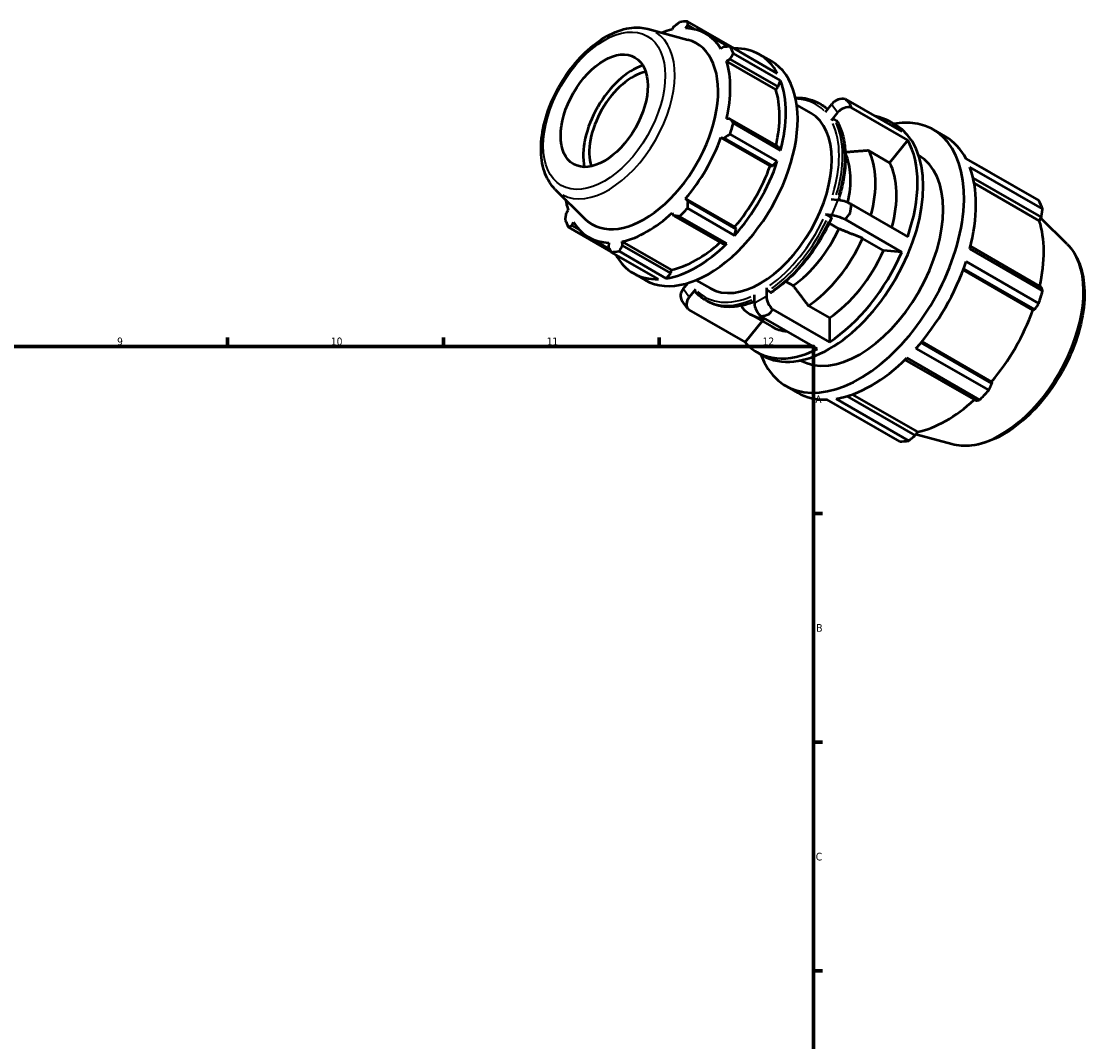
# Model space of a CAD drawing. Header units: millimetres. Extents: x -36 to 931, y 0 to 680.
# Tile 4 of 4: x 564 to 911, y 348 to 680. Entities that reach past the tile are written whole.
import ezdxf

# ---------------------------------------------------------------- set-up
doc = ezdxf.new("R2010")
doc.units = ezdxf.units.MM
for name, color, linetype, lineweight in [('Border (ISO)', 7, 'Continuous', 70), ('Visible (ISO)', 7, 'Continuous', 50), ('Visible Narrow (ISO)', 7, 'Continuous', 35)]:
    doc.layers.add(name, color=color, linetype=linetype, lineweight=lineweight)
doc.styles.add('Note Text (ISO)', font='tahoma.ttf')

# ---------------------------------------------------------------- blocks, each defined once
blk = doc.blocks.new('Borders Default Border')
at = {"layer": 'Border (ISO)'}
for p, q in [((630.75, 574), (630.75, 576.9)), ((700.83, 574), (700.83, 576.9)), ((770.92, 574), (770.92, 576.9)), ((821, 519.75), (823.9, 519.75)), ((821, 445.5), (823.9, 445.5)), ((821, 371.25), (823.9, 371.25))]:
    blk.add_line(p, q, dxfattribs=at)
at = {"layer": 'Border (ISO)', "flags": 128}
blk.add_lwpolyline([(20, 20), (20, 574), (821, 574), (821, 20), (20, 20)], dxfattribs=at)
at = {"layer": 'Border (ISO)', "color": 232, "true_color": 0xca0064, "char_height": 2.5, "attachment_point": 7, "style": 'Note Text (ISO)'}
for s, insert in [('9', (594.88, 574.35)), ('10', (664.29, 574.35)), ('11', (734.37, 574.4)), ('12', (804.46, 574.4)), ('A', (821.59, 555.62)), ('B', (821.89, 481.37)), ('C', (821.73, 407.08))]:
    blk.add_mtext(s, dxfattribs=dict(at, insert=insert))

msp = doc.modelspace()

# ---------------------------------------------------------------- linework, layer by layer
at = {"layer": 'Visible (ISO)'}
for p, q in [((767.156, 677.105), (780.225, 673.561)), ((775.675, 677.824), (775.13, 676.877)), ((779.472, 677.298), (780.157, 678.259)), ((795.353, 670.712), (780.03, 679.536)), ((780.157, 678.259), (782.48, 676.921)), ((793.13, 671.444), (786.051, 675.521)), ((791.992, 671.39), (790.938, 670.644)), ((793.913, 671.479), (809.236, 662.655)), ((795.379, 670.635), (795.353, 670.712)), ((792.737, 666.66), (793.849, 667.277)), ((808.719, 657.456), (792.737, 666.66)), ((793.849, 667.277), (809.549, 658.236)), ((810.284, 660.333), (794.961, 669.157)), ((803.466, 668.804), (807.331, 666.578)), ((809.549, 658.236), (810.284, 660.333)), ((808.719, 657.456), (809.549, 658.236)), ((822.742, 652.972), (823.47, 652.553)), ((824.839, 650.108), (826.899, 652.669)), ((831.34, 654.293), (849.643, 643.753)), ((815.563, 652.375), (820.131, 649.745)), ((828.832, 649.911), (826.772, 647.35)), ((851.576, 640.996), (833.272, 651.536)), ((793.849, 647.924), (792.737, 647.912)), ((809.549, 638.883), (793.849, 647.924)), ((794.961, 646.457), (810.284, 637.633)), ((828.556, 647.217), (827.829, 647.635)), ((845.766, 646.984), (847.625, 645.913)), ((809.236, 634.103), (793.913, 642.927)), ((859.893, 644.387), (863.759, 642.161)), ((790.938, 641.856), (791.992, 641.673)), ((806.921, 632.652), (790.938, 641.856)), ((791.992, 641.673), (807.692, 632.632)), ((810.284, 637.633), (809.549, 638.883)), ((851.576, 640.996), (845.682, 633.667)), ((845.682, 633.667), (838.863, 637.594)), ((806.921, 632.652), (807.692, 632.632)), ((807.692, 632.632), (809.236, 634.103)), ((877.891, 630.788), (870.458, 635.068)), ((870.514, 634.963), (894.144, 621.355)), ((895.371, 618.636), (871.742, 632.244)), ((872.823, 628.67), (894.951, 615.927)), ((737.14, 624.982), (746.766, 615.458)), ((873.167, 627), (894.311, 614.824)), ((795.455, 612.793), (779.472, 621.996)), ((780.157, 621.173), (779.472, 621.996)), ((826.772, 621.792), (828.832, 621.603)), ((741.309, 618.296), (740.762, 617.353)), ((780.03, 618.881), (795.353, 610.057)), ((795.856, 612.132), (780.157, 621.173)), ((833.272, 620.159), (851.576, 609.619)), ((775.13, 617.416), (775.675, 616.445)), ((775.675, 616.445), (791.374, 607.404)), ((792.822, 607.388), (777.499, 616.212)), ((826.899, 616.62), (824.839, 616.809)), ((826.624, 616.019), (825.896, 616.438)), ((849.643, 604.635), (831.34, 615.176)), ((894.951, 615.927), (894.311, 614.824)), ((903.319, 607.25), (894.805, 615.675)), ((741.452, 612.717), (755.289, 604.749)), ((742.618, 613.24), (743.107, 614.312)), ((744.885, 611.935), (742.618, 613.24)), ((795.353, 610.057), (795.856, 612.132)), ((795.856, 612.132), (795.455, 612.793)), ((829.215, 612.206), (826.072, 614.016)), ((754.932, 605.44), (747.995, 609.435)), ((754.573, 607.658), (754.454, 606.372)), ((774.898, 598.875), (758.915, 608.079)), ((758.936, 606.806), (758.915, 608.079)), ((843.749, 605.176), (836.931, 609.102)), ((770.658, 595.836), (755.335, 604.66)), ((757.866, 604.906), (773.189, 596.082)), ((774.636, 597.765), (758.936, 606.806)), ((791.374, 607.404), (792.822, 607.388)), ((849.643, 604.635), (843.749, 605.176)), ((871.742, 605.668), (895.371, 592.061)), ((894.951, 593.271), (871.958, 606.511)), ((894.144, 587.928), (870.514, 601.536)), ((762.545, 597.744), (766.41, 595.518)), ((773.189, 596.082), (774.636, 597.765)), ((774.636, 597.765), (774.898, 598.875)), ((869.562, 598.825), (892.206, 585.785)), ((869.713, 599.234), (892.778, 585.952)), ((778.693, 592.73), (780.182, 594.581)), ((782.826, 595.528), (787.394, 592.897)), ((812.009, 595.113), (814.372, 593.752)), ((782.686, 592.534), (780.626, 589.973)), ((801.83, 588.029), (801.83, 590.779)), ((805.695, 593.005), (805.695, 590.255)), ((806.261, 592.024), (806.988, 591.605)), ((780.197, 586.205), (778.264, 588.963)), ((785.914, 589.018), (786.641, 588.599)), ((819.322, 587.208), (826.141, 583.282)), ((780.469, 585.881), (798.773, 575.341)), ((800.622, 584.356), (807.441, 580.43)), ((822.275, 573.187), (803.972, 583.727)), ((807.837, 585.953), (826.141, 575.413)), ((826.141, 583.282), (826.141, 575.413)), ((892.778, 585.952), (892.206, 585.785)), ((804.314, 582.231), (798.773, 575.341)), ((854.261, 573.385), (877.891, 559.777)), ((878.921, 561.952), (855.858, 575.233)), ((856.14, 575.573), (878.782, 562.535)), ((802.65, 572.111), (804.508, 571.04)), ((850.683, 569.657), (873.674, 556.417)), ((874.928, 556.652), (851.298, 570.259)), ((878.782, 562.535), (878.921, 561.952)), ((811.986, 561.195), (815.852, 558.969)), ((848.979, 543.128), (825.35, 556.736)), ((828.313, 557.023), (851.942, 543.416)), ((854.078, 545.133), (831.962, 557.868)), ((833.589, 558.407), (854.715, 546.241)), ((854.715, 546.241), (854.078, 545.133)), ((865.903, 542.277), (854.252, 545.436))]:
    msp.add_line(p, q, dxfattribs=at)
for centre, major_axis, ratio, start_param, end_param in [((767.682, 642.098), (20.46, 35.53), 0.5780931, 0.3435016, 0.4380292), ((767.023, 642.478), (19.028, 33.043), 0.5780931, 5.975819, 6.5866842), ((766.054, 643.036), (16.923, 29.387), 0.5780931, 2.9904271, 6.4343509), ((767.023, 642.478), (-19.028, -33.043), 0.5780931, 3.6196245, 3.7506308), ((767.682, 642.098), (20.46, 35.53), 0.5780931, 5.8412887, 5.9358163), ((783.005, 633.274), (20.46, 35.53), 0.5780931, 5.9358163, 6.6266869), ((786.871, 631.048), (-20.46, -35.53), 0.5780931, 0, 3.1415927), ((767.023, 642.478), (19.028, 33.043), 0.5780931, 5.1904208, 5.8012861), ((762.336, 645.177), (11.375, 19.753), 0.5780931, 0.5803253, 2.5612673), ((762.336, 645.177), (9.981, 17.332), 0.5780931, 0.4822506, 2.6593421), ((783.005, 633.274), (20.46, 35.53), 0.5780931, 5.1504181, 5.8412887), ((783.005, 633.274), (19.028, 33.043), 0.5780931, 5.2072079, 5.8012861), ((829.614, 651.105), (-3.145, -2.204), 0.7877574, 3.7068996, 5.0649693), ((803.762, 621.321), (16.368, 28.424), 0.5780931, 3.1415927, 6.2831853), ((831.547, 648.348), (3.145, 2.204), 0.7877574, 0.565307, 1.9233766), ((767.682, 642.098), (-20.46, -35.53), 0.5780931, 1.9142979, 2.0088255), ((835.94, 602.791), (23.954, 41.596), 0.5780931, 2.6905658, 6.7342121), ((826.067, 608.477), (21.558, 37.436), 0.5780931, 3.1415927, 6.2831853), ((824.208, 609.547), (21.558, 37.436), 0.5780931, 6.0827661, 6.4836045), ((767.023, 642.478), (19.028, 33.043), 0.5780931, 4.4050227, 5.0158879), ((824.208, 609.547), (21.558, 37.436), 0.5780931, 5.0355686, 5.9561383), ((839.805, 600.565), (23.954, 41.596), 0.5780931, 5.9358163, 6.2831853), ((835.94, 602.791), (19.163, 33.277), 0.5780931, 3.1437461, 6.2810319), ((812.44, 616.324), (14.522, 25.218), 0.5780931, 5.1984304, 5.9001908), ((817.389, 613.474), (16.767, 29.117), 0.5780931, 5.1330032, 5.938013), ((783.005, 633.274), (20.46, 35.53), 0.5780931, 4.36502, 5.0558906), ((783.005, 633.274), (19.028, 33.043), 0.5780931, 4.4050227, 5.0158879), ((824.208, 609.547), (16.767, 29.117), 0.5780931, 5.1330032, 5.938013), ((839.805, 600.565), (-23.954, -41.596), 0.5780931, 2.0088255, 2.6996961), ((767.023, 642.478), (-19.028, -33.043), 0.5780931, 5.6741472, 5.8012861), ((831.547, 620.04), (-3.58, 1.389), 0.2096643, 4.2925273, 5.650597), ((767.682, 642.098), (-20.46, -35.53), 0.5780931, 1.1288997, 1.2234273), ((863.435, 586.958), (23.954, 41.596), 0.5780931, 5.8412887, 5.9358163), ((767.682, 642.098), (-20.46, -35.53), 0.5780931, 5.8412887, 5.9358163), ((767.023, 642.478), (19.028, 33.043), 0.5780931, 3.6196245, 4.2304897), ((829.614, 615.056), (3.58, -1.389), 0.2096643, 1.1509347, 2.5090043), ((864.207, 586.513), (-22.277, -38.684), 0.5780931, 2.0656152, 2.6596934), ((767.023, 642.478), (-19.028, -33.043), 0.5780931, 5.975819, 6.5866842), ((812.44, 616.324), (-14.522, -25.218), 0.5780931, 0.8775321, 1.7365944), ((783.005, 633.274), (19.028, 33.043), 0.5780931, 3.6196245, 4.213542), ((817.389, 613.474), (-16.767, -29.117), 0.5780931, 0.8649037, 1.7492228), ((767.682, 642.098), (-20.46, -35.53), 0.5780931, 0.3435016, 0.4380292), ((783.005, 633.274), (20.46, 35.53), 0.5780931, 3.5796218, 4.2704924), ((824.208, 609.547), (-16.767, -29.117), 0.5780931, 0.8649037, 1.7492228), ((824.208, 609.547), (-21.558, -37.436), 0.5780931, 0.8467784, 1.7673481), ((783.005, 633.274), (-20.46, -35.53), 0.5780931, 5.9396837, 6.6266869), ((839.805, 600.565), (-23.954, -41.596), 0.5780931, 1.2234273, 1.9142979), ((781.408, 591.167), (-3.145, -2.204), 0.7877574, 5.0649693, 6.2831853), ((808.411, 588.692), (-1.916, 3.328), 0.5780931, 0.7873319, 2.1454015), ((863.435, 586.958), (-23.954, -41.596), 0.5780931, 1.9142979, 2.0088255), ((783.341, 588.409), (-3.145, -2.204), 0.7877574, 5.0649693, 6.4230389), ((804.545, 586.466), (1.916, -3.328), 0.5780931, 3.9289245, 5.2869942), ((817.389, 613.474), (-16.767, -29.117), 0.5780931, 6.1008914, 6.542836), ((864.207, 586.513), (-22.277, -38.684), 0.5780931, 1.26343, 1.8742952), ((824.208, 609.547), (-16.767, -29.117), 0.5780931, 0, 0.2596507), ((824.208, 609.547), (-21.558, -37.436), 0.5780931, 6.0827661, 7.0033359), ((839.805, 600.565), (-23.954, -41.596), 0.5780931, 0.4380292, 1.1288997), ((839.805, 600.565), (-23.954, -41.596), 0.5780931, 0, 0.3435016), ((863.435, 586.958), (-23.954, -41.596), 0.5780931, 1.1288997, 1.2234273), ((864.207, 586.513), (-22.277, -38.684), 0.5780931, 0.4780318, 1.0719493), ((863.435, 586.958), (-23.954, -41.596), 0.5780931, 0.3435016, 0.4380292)]:
    msp.add_ellipse(centre, major_axis=major_axis, ratio=ratio, start_param=start_param, end_param=end_param, dxfattribs=at)
msp.add_ellipse((753.043, 650.528), major_axis=(9.981, 17.332), ratio=0.5780931, dxfattribs=at)
for points, knots in [([(737.14, 624.982), (735.748, 626.36), (734.667, 628.084), (733.068, 632.197), (732.622, 634.642), (732.458, 639.998), (732.779, 642.928), (734.156, 648.893), (735.211, 651.926), (737.932, 657.794), (739.593, 660.628), (743.366, 665.839), (745.477, 668.215), (749.97, 672.282), (752.354, 673.969), (757.193, 676.444), (759.653, 677.234), (763.81, 677.66), (765.536, 677.545), (767.156, 677.105)], [4.0762227, 4.0762227, 4.0762227, 4.0762227, 4.360484, 4.360484, 4.6775674, 4.6775674, 5.0109692, 5.0109692, 5.3438351, 5.3438351, 5.6747942, 5.6747942, 6.0058427, 6.0058427, 6.3388906, 6.3388906, 6.6719351, 6.6719351, 6.9154842, 6.9154842, 6.9154842, 6.9154842]), ([(815.141, 654.757), (815.637, 654.774), (816.126, 654.769), (817.724, 654.68), (818.802, 654.501), (820.855, 653.91), (821.831, 653.497), (822.742, 652.972)], [0.43856986, 0.43856986, 0.43856986, 0.43856986, 0.49990628, 0.49990628, 0.64168537, 0.64168537, 0.78346445, 0.78346445, 0.78346445, 0.78346445]), ([(823.47, 652.553), (823.713, 652.413), (823.953, 652.265), (824.421, 651.952), (824.65, 651.788), (825.099, 651.445), (825.318, 651.266), (825.55, 651.064), (825.567, 651.049), (825.584, 651.034)], [0.78346445, 0.78346445, 0.78346445, 0.78346445, 0.82137185, 0.82137185, 0.85927925, 0.85927925, 0.89718665, 0.89718665, 0.90023174, 0.90023174, 0.90023174, 0.90023174]), ([(827.829, 647.635), (827.759, 647.676), (827.663, 647.705), (827.488, 647.722), (827.378, 647.712), (827.193, 647.662), (827.086, 647.614), (826.921, 647.505), (826.833, 647.426), (826.772, 647.35)], [0, 0, 0, 0, 0.02959288, 0.02959288, 0.0592274, 0.0592274, 0.08891355, 0.08891355, 0.11864444, 0.11864444, 0.11864444, 0.11864444]), ([(828.75, 647.021), (828.745, 647.029), (828.74, 647.038), (828.694, 647.112), (828.626, 647.176), (828.556, 647.217)], [-0.03316397, -0.03316397, -0.03316397, -0.03316397, -0.029592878, -0.029592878, 0, 0, 0, 0]), ([(828.75, 647.021), (829.446, 645.752), (830.008, 644.344), (830.852, 641.299), (831.135, 639.662), (831.417, 636.21), (831.417, 634.395), (831.138, 630.641), (830.859, 628.703), (830.089, 625.031), (829.631, 623.304), (829.079, 621.574)], [1.12149172, 1.12149172, 1.12149172, 1.12149172, 1.30111405, 1.30111405, 1.48073639, 1.48073639, 1.66035872, 1.66035872, 1.83998106, 1.83998106, 1.99525177, 1.99525177, 1.99525177, 1.99525177]), ([(826.878, 615.773), (826.006, 613.793), (825.02, 611.837), (822.848, 608.038), (821.663, 606.194), (819.131, 602.676), (817.785, 601.002), (814.972, 597.876), (813.506, 596.424), (810.498, 593.788), (808.957, 592.605), (807.401, 591.575)], [2.16921193, 2.16921193, 2.16921193, 2.16921193, 2.34875704, 2.34875704, 2.52830214, 2.52830214, 2.70784725, 2.70784725, 2.88739236, 2.88739236, 3.06693746, 3.06693746, 3.06693746, 3.06693746]), ([(825.896, 616.438), (825.827, 616.478), (825.73, 616.527), (825.555, 616.605), (825.445, 616.649), (825.26, 616.714), (825.153, 616.746), (824.988, 616.787), (824.9, 616.803), (824.839, 616.809)], [0, 0, 0, 0, 0.02959288, 0.02959288, 0.0592274, 0.0592274, 0.08891355, 0.08891355, 0.11864444, 0.11864444, 0.11864444, 0.11864444]), ([(826.878, 615.774), (826.882, 615.782), (826.882, 615.792), (826.873, 615.826), (826.844, 615.863), (826.761, 615.933), (826.693, 615.979), (826.624, 616.019)], [-0.071494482, -0.071494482, -0.071494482, -0.071494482, -0.059227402, -0.059227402, -0.029592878, -0.029592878, 0, 0, 0, 0]), ([(903.319, 607.25), (905.047, 605.54), (906.39, 603.382), (908.344, 598.232), (908.88, 595.178), (909.038, 588.504), (908.622, 584.865), (906.883, 577.453), (905.561, 573.681), (902.161, 566.378), (900.087, 562.847), (895.385, 556.356), (892.758, 553.397), (887.181, 548.336), (884.23, 546.239), (878.263, 543.156), (875.243, 542.168), (870.095, 541.593), (867.926, 541.728), (865.903, 542.277)], [0.9346301, 0.9346301, 0.9346301, 0.9346301, 1.2252108, 1.2252108, 1.5438212, 1.5438212, 1.8747136, 1.8747136, 2.2049154, 2.2049154, 2.5336007, 2.5336007, 2.8623653, 2.8623653, 3.1927374, 3.1927374, 3.5233584, 3.5233584, 3.7738915, 3.7738915, 3.7738915, 3.7738915]), ([(782.686, 592.534), (782.625, 592.459), (782.57, 592.36), (782.511, 592.19), (782.497, 592.088), (782.511, 591.925), (782.54, 591.834), (782.595, 591.746), (782.612, 591.723), (782.632, 591.702)], [-0.11864444, -0.11864444, -0.11864444, -0.11864444, -0.088913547, -0.088913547, -0.059227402, -0.059227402, -0.029592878, -0.029592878, -0.019483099, -0.019483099, -0.019483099, -0.019483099]), ([(785.914, 589.018), (785.67, 589.159), (785.431, 589.307), (784.963, 589.619), (784.733, 589.783), (784.285, 590.126), (784.065, 590.306), (783.637, 590.679), (783.428, 590.874), (783.022, 591.277), (782.824, 591.486), (782.631, 591.702)], [3.92505711, 3.92505711, 3.92505711, 3.92505711, 3.96296451, 3.96296451, 4.0008719, 4.0008719, 4.0387793, 4.0387793, 4.0766867, 4.0766867, 4.11459409, 4.11459409, 4.11459409, 4.11459409]), ([(805.695, 593.005), (805.695, 592.924), (805.712, 592.819), (805.765, 592.639), (805.812, 592.531), (805.911, 592.36), (805.98, 592.266), (806.109, 592.13), (806.191, 592.064), (806.261, 592.024)], [-0.11864444, -0.11864444, -0.11864444, -0.11864444, -0.08891355, -0.08891355, -0.0592274, -0.0592274, -0.02959288, -0.02959288, 0, 0, 0, 0]), ([(806.988, 591.605), (807.058, 591.565), (807.14, 591.536), (807.269, 591.524), (807.339, 591.538), (807.392, 591.569), (807.397, 591.572), (807.401, 591.575)], [0, 0, 0, 0, 0.029592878, 0.029592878, 0.059227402, 0.059227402, 0.061863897, 0.061863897, 0.061863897, 0.061863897]), ([(801.83, 588.574), (801.157, 588.295), (800.487, 588.048), (798.603, 587.442), (797.399, 587.16), (795.043, 586.822), (793.89, 586.767), (791.66, 586.892), (790.582, 587.07), (788.528, 587.662), (787.553, 588.075), (786.641, 588.599)], [3.28040275, 3.28040275, 3.28040275, 3.28040275, 3.35794075, 3.35794075, 3.49971984, 3.49971984, 3.64149893, 3.64149893, 3.78327802, 3.78327802, 3.92505711, 3.92505711, 3.92505711, 3.92505711])]:
    msp.add_open_spline(points, degree=3, knots=knots, dxfattribs=at)
for points, weights in [([(775.675, 677.824), (776.564, 678.544), (777.499, 679.291)], [1.0033643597, 1.00208986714, 1]), ([(780.03, 679.536), (780.091, 678.886), (780.157, 678.259)], [1, 1.00208986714, 1.0033643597]), ([(791.992, 671.39), (792.929, 671.436), (793.913, 671.479)], [1.0033643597, 1.00208986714, 1]), ([(794.961, 669.157), (794.39, 668.2), (793.849, 667.277)], [1, 1.00208986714, 1.0033643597]), ([(793.849, 647.924), (794.39, 647.208), (794.961, 646.457)], [1.0033643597, 1.00208986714, 1]), ([(793.913, 642.927), (792.929, 642.289), (791.992, 641.673)], [1, 1.00208986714, 1.0033643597]), ([(838.863, 637.594), (834.836, 637.287), (831.337, 637.019)], [1, 1.00253666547, 1.00013397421]), ([(877.944, 630.684), (877.917, 630.736), (877.891, 630.788)], [1.00011097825, 1.00005652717, 1]), ([(780.157, 621.173), (780.091, 620.053), (780.03, 618.881)], [1.0033643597, 1.00208986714, 1]), ([(894.951, 615.927), (895.161, 617.252), (895.371, 618.636)], [1.00142568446, 1.0011212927, 1]), ([(740.403, 615.039), (740.583, 616.222), (740.762, 617.353)], [1, 1.00208986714, 1.0033643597]), ([(777.499, 616.212), (776.564, 616.333), (775.675, 616.445)], [1, 1.00208986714, 1.0033643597]), ([(742.618, 613.24), (742.043, 612.986), (741.452, 612.717)], [1.0033643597, 1.00208986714, 1]), ([(836.931, 609.102), (832.794, 610.766), (829.215, 612.206)], [1, 1.00260546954, 1]), ([(755.335, 604.66), (754.882, 605.536), (754.454, 606.372)], [1, 1.00208986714, 1.0033643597]), ([(758.936, 606.806), (758.408, 605.878), (757.866, 604.906)], [1.0033643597, 1.00208986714, 1]), ([(814.372, 593.752), (816.668, 590.715), (819.322, 587.208)], [1, 1.00260546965, 1]), ([(895.371, 592.061), (895.161, 592.676), (894.951, 593.271)], [1, 1.0011212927, 1.00142568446]), ([(797.624, 587.243), (797.735, 586.922), (797.848, 586.596)], [1.00045355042, 1.00025094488, 1]), ([(892.778, 585.952), (893.451, 586.918), (894.144, 587.928)], [1.00142568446, 1.0011212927, 1]), ([(877.891, 559.777), (878.421, 560.884), (878.921, 561.952)], [1, 1.0011212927, 1.00142568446]), ([(873.674, 556.417), (874.292, 556.53), (874.928, 556.652)], [1.00142568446, 1.0011212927, 1]), ([(851.942, 543.416), (853.036, 544.289), (854.078, 545.133)], [1, 1.0011212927, 1.00142568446])]:
    msp.add_rational_spline(points, weights, degree=2, dxfattribs=at)
for points in [[(832.932, 652.65), (832.434, 653.203), (831.9, 653.756), (831.34, 654.293)], [(833.272, 651.536), (833.172, 651.941), (833.058, 652.312), (832.932, 652.65)], [(832.932, 617.332), (833.058, 618.245), (833.172, 619.192), (833.272, 620.159)], [(831.34, 615.176), (831.9, 615.912), (832.434, 616.634), (832.932, 617.332)], [(803.972, 583.727), (804.828, 583.948), (805.67, 584.188), (806.478, 584.439)], [(806.478, 584.439), (806.914, 584.904), (807.369, 585.411), (807.837, 585.953)]]:
    msp.add_open_spline(points, degree=3, dxfattribs=at)
at = {"layer": 'Visible Narrow (ISO)'}
for p, q in [((826.996, 652.531), (828.735, 650.049)), ((828.735, 621.354), (826.996, 616.869)), ((780.529, 590.111), (778.79, 592.592)), ((805.502, 590.144), (802.023, 588.141))]:
    msp.add_line(p, q, dxfattribs=at)
msp.add_ellipse((753.043, 650.528), major_axis=(13.961, 24.243), ratio=0.5780931, dxfattribs=at)
for centre, major_axis, start_param, end_param in [((754.443, 649.722), (-15.181, -26.362), 0.0210306, 3.1205621), ((803.762, 621.321), (18.015, 31.284), 6.1204935, 6.5750507), ((804.328, 620.995), (18.414, 31.977), 6.1312523, 6.2751888), ((805.055, 620.576), (18.414, 31.977), 6.167614, 6.2771026), ((803.762, 621.321), (18.015, 31.284), 5.0928239, 5.898883), ((804.328, 620.995), (18.414, 31.977), 5.0988351, 5.9007589), ((805.055, 620.576), (18.414, 31.977), 5.1084758, 5.9012663), ((803.762, 621.321), (-18.015, -31.284), 0.9040337, 1.7100928), ((804.328, 620.995), (18.414, 31.977), 4.0441448, 4.853167), ((805.055, 620.576), (-18.414, -31.977), 0.9025521, 1.7115743), ((881.75, 576.411), (18.924, 32.862), 3.4347213, 5.9900566), ((803.762, 621.321), (-18.015, -31.284), 6.1400214, 6.9460806), ((804.328, 620.995), (-18.414, -31.977), 0.0343782, 0.6531851), ((805.055, 620.576), (-18.414, -31.977), 0.0329759, 0.6265426)]:
    msp.add_ellipse(centre, major_axis=major_axis, ratio=0.5780931, start_param=start_param, end_param=end_param, dxfattribs=at)

# ---------------------------------------------------------------- block references
msp.add_blockref('Borders Default Border', (0, 0))

doc.saveas('drawing.dxf')
